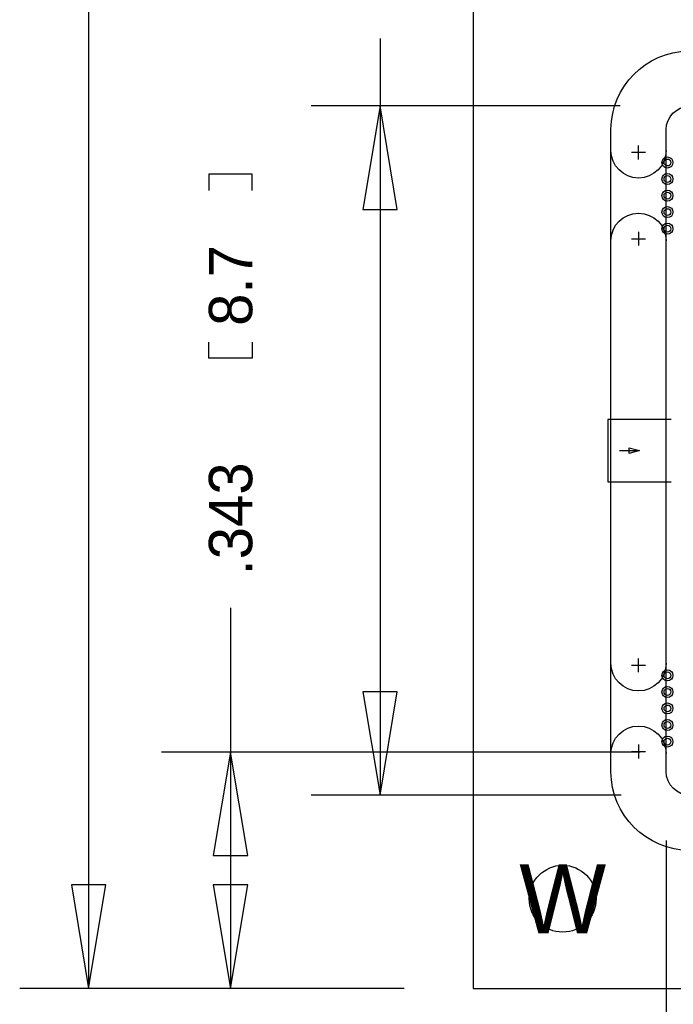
# Model space of a CAD drawing. Extents: x -28 to 282, y -30 to 277.
# Tile 2 of 10: x -24 to 0, y -8 to 29. Entities that reach past the tile are written whole.
import ezdxf
from ezdxf.enums import TextEntityAlignment as Align

# ---------------------------------------------------------------- set-up
doc = ezdxf.new("R2010")
doc.units = 0
for name, color, linetype in [('BOT', 153, 'CONTINUOUS'), ('DRILL', 30, 'CONTINUOUS'), ('OUTLINE', 5, 'CONTINUOUS'), ('SILK_BOT', 120, 'CONTINUOUS'), ('TOP', 5, 'CONTINUOUS')]:
    doc.layers.add(name, color=color, linetype=linetype)

# ---------------------------------------------------------------- blocks, each defined once
blk = doc.blocks.new('FIGURE_CIRCLE')
blk.add_circle((0, 0), 0.5)

msp = doc.modelspace()

# ---------------------------------------------------------------- linework, layer by layer
at = {"layer": 'BOT'}
for centre, radius in [((0.0508, 23.3172), 0.127), ((0.0508, 22.7076), 0.127), ((0.0508, 22.098), 0.127), ((0.0508, 21.4884), 0.127), ((0.0508, 20.8788), 0.127), ((0.0508, 4.4196), 0.127), ((0.0508, 3.81), 0.127), ((0.0508, 3.2004), 0.127), ((0.0508, 2.5908), 0.127), ((0.0508, 1.9812), 0.127), ((-3.81, -3.81), 1.2319)]:
    msp.add_circle(centre, radius, dxfattribs=at)
at = {"layer": 'DRILL'}
for points in [[(-21.2852, 34.08045), (-21.2852, -7.112)], [(-10.541, 27.88285), (-10.541, 25.4)], [(-1.689354, 25.4), (-13.081, 25.4)], [(-9.906, 21.59), (-10.541, 25.4), (-11.176, 21.59), (-9.906, 21.59)], [(-10.541, 25.4), (-10.541, 0)], [(-15.2527, 22.2885), (-15.2527, 22.8854), (-16.8529, 22.8854), (-16.8529, 22.2885)], [(-15.2527, 16.7005), (-15.2527, 16.1036), (-16.8529, 16.1036), (-16.8529, 16.7005)], [(-16.0528, 6.90245), (-16.0528, 1.5875)], [(-11.176, 3.81), (-10.541, 0), (-9.906, 3.81), (-11.176, 3.81)], [(-0.9525, 1.5875), (-18.5928, 1.5875)], [(-15.4178, -2.2225), (-16.0528, 1.5875), (-16.6878, -2.2225), (-15.4178, -2.2225)], [(-16.0528, 1.5875), (-16.0528, -7.112)], [(-1.656588, 0), (-13.081, 0)], [(0, -1.661414), (0, -12.2936)], [(-21.9202, -3.302), (-21.2852, -7.112), (-20.6502, -3.302), (-21.9202, -3.302)], [(-16.6878, -3.302), (-16.0528, -7.112), (-15.4178, -3.302), (-16.6878, -3.302)], [(-9.652, -7.112), (-23.8252, -7.112)], [(-9.652, -7.112), (-18.5928, -7.112)]]:
    msp.add_lwpolyline(points, dxfattribs=at)
at = {"layer": 'OUTLINE'}
msp.add_lwpolyline([(-7.112, -7.112), (101.6, -7.112), (101.6, 101.6254), (-7.112, 101.6254)], close=True, dxfattribs=at)
for points in [[(24.445206, 27.432, -0.412917), (27.3685, 24.531795), (27.3685, 0.842602, -0.399198), (24.48052, -2.044718), (13.1445, -2.044718), (13.1445, 2.3495), (5.5245, 2.3495), (5.5245, -2.032), (0.87887, -2.032, -0.4113), (-2.032, 0.870087), (-2.032, 24.545323, -0.403471), (0.818223, 27.432)], [(0.850646, 25.4), (24.4475, 25.4, -0.411862), (25.3365, 24.5237), (25.3365, 0.8763, -0.387434), (24.4475, -0.0127), (15.1765, -0.007874), (15.1765, 3.6195, 0.418682), (14.4145, 4.3815), (4.2545, 4.3815, 0.418682), (3.4925, 3.6195), (3.4925, -0.001524), (0.883412, 0, -0.408937), (0, 0.878586), (0, 24.529542, -0.394812)]]:
    msp.add_lwpolyline(points, format="xyb", close=True, dxfattribs=at)
for points in [[(0, 23.7617, -1), (-2.032, 23.7617)], [(-2.032, 20.4343, -1), (0, 20.4343)], [(0, 4.8641, -1), (-2.032, 4.8641)], [(-2.032, 1.5367, -1), (0, 1.5367)]]:
    msp.add_lwpolyline(points, format="xyb", dxfattribs=at)
for points in [[(-0.762, 23.6855), (-1.27, 23.6855)], [(-1.016, 23.4315), (-1.016, 23.9395)], [(-1.016, 20.7645), (-1.016, 20.2565)], [(-1.27, 20.5105), (-0.762, 20.5105)], [(-0.762, 4.7879), (-1.27, 4.7879)], [(-1.016, 4.5339), (-1.016, 5.0419)], [(-1.016, 1.8669), (-1.016, 1.3589)], [(-1.27, 1.6129), (-0.762, 1.6129)]]:
    msp.add_lwpolyline(points, dxfattribs=at)
at = {"layer": 'SILK_BOT'}
for points in [[(0.1905, 13.843), (-2.1463, 13.843), (-2.1463, 11.557), (0.1905, 11.557)], [(-1.7145, 12.7), (-0.9779, 12.7), (-1.3589, 12.5984), (-1.3589, 12.8016), (-0.9779, 12.7)]]:
    msp.add_lwpolyline(points, dxfattribs=at)
at = {"layer": 'TOP'}
for centre, radius in [((0.0508, 23.3172), 0.127), ((0.0508, 22.7076), 0.127), ((0.0508, 22.098), 0.127), ((0.0508, 21.4884), 0.127), ((0.0508, 20.8788), 0.127), ((0.0508, 4.4196), 0.127), ((0.0508, 3.81), 0.127), ((0.0508, 3.2004), 0.127), ((0.0508, 2.5908), 0.127), ((0.0508, 1.9812), 0.127), ((-3.81, -3.81), 1.2319)]:
    msp.add_circle(centre, radius, dxfattribs=at)

# ---------------------------------------------------------------- block references
at = {"layer": 'DRILL', "xscale": 0.4064, "yscale": 0.4064}
for p in [(0.0508, 23.3172), (0.0508, 22.7076), (0.0508, 22.098), (0.0508, 21.4884), (0.0508, 20.8788), (0.0508, 4.4196), (0.0508, 3.81), (0.0508, 3.2004), (0.0508, 2.5908), (0.0508, 1.9812)]:
    msp.add_blockref('FIGURE_CIRCLE', p, dxfattribs=at)

# ---------------------------------------------------------------- texts
at = {"layer": 'DRILL'}
for s, p in [('8.7', (-15.2527, 17.2974)), ('.343', (-15.2527, 8.1026))]:
    msp.add_text(s, height=1.6002, rotation=90, dxfattribs=at).set_placement(p)
msp.add_text('W', height=2.54, dxfattribs=at).set_placement((-3.81, -3.81), align=Align.MIDDLE_CENTER)

doc.saveas('drawing.dxf')
